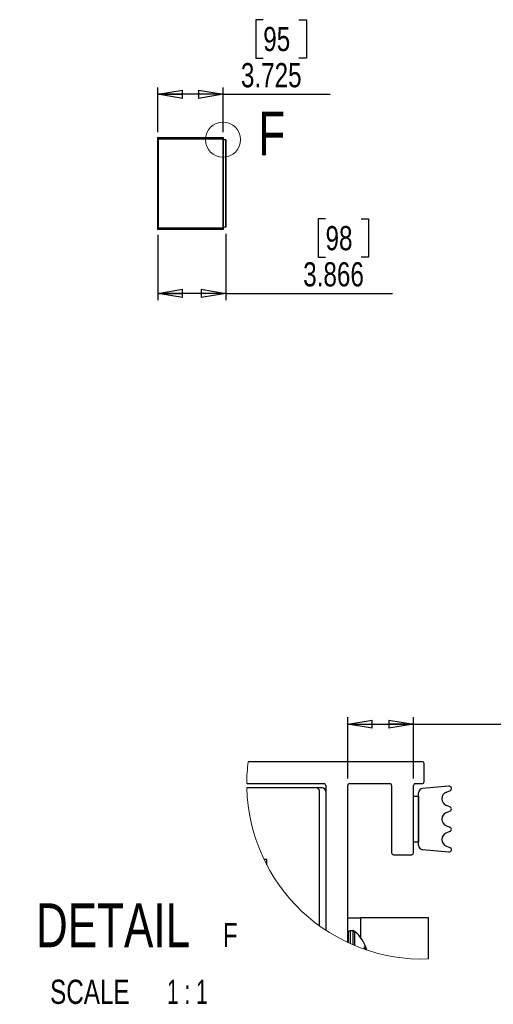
# Model space of a CAD drawing. Header units: inches. Extents: x 0.3 to 33.8, y 0.2 to 21.7.
# Tile 30 of 72: x 15.5 to 18.2, y 5.3 to 10.9. Entities that reach past the tile are written whole.
import ezdxf

# ---------------------------------------------------------------- set-up
doc = ezdxf.new("R2010")
doc.units = ezdxf.units.IN
doc.header["$MEASUREMENT"] = 0
doc.layers.add('BORDERS', color=7, linetype='Continuous')
doc.styles.add('SLDTEXTSTYLE0', font='TXT', dxfattribs={"width": 0.75})
doc.styles.add('SLDTEXTSTYLE11', font='TXT', dxfattribs={"width": 0.65})
doc.dimstyles.new('SLDDIMSTYLE1', dxfattribs={"dimtxt": 0.137795, "dimasz": 0.14, "dimexe": 0, "dimexo": 0.0625, "dimgap": 0.034449, "dimtad": 1, "dimdec": 3, "dimlfac": 10, "dimrnd": 1e-09, "dimzin": 12, "dimdsep": 46, "dimtxsty": 'SLDTEXTSTYLE0', "dimblk1": 'CLOSED', "dimblk2": 'CLOSED', "dimsah": 1, "dimcen": 0.09, "dimadec": 0, "dimazin": 3, "dimtfac": 1, "dimtdec": 3, "dimtofl": 0, "dimtmove": 0, "dimatfit": 3, "dimldrblk": 'CLOSED', "dimfxl": 0, "dimfrac": 2, "dimtolj": 1, "dimtzin": 12, "dimarcsym": 0})
doc.dimstyles.new('SLDDIMSTYLE4', dxfattribs={"dimtxt": 0.137795, "dimasz": 0.14, "dimexe": 0, "dimexo": 0.0625, "dimgap": 0.034449, "dimtad": 1, "dimdec": 3, "dimrnd": 1e-09, "dimdsep": 46, "dimtxsty": 'SLDTEXTSTYLE0', "dimblk1": 'CLOSED', "dimblk2": 'CLOSED', "dimsah": 1, "dimcen": 0.09, "dimadec": 0, "dimazin": 2, "dimtfac": 1, "dimtdec": 3, "dimtofl": 0, "dimtmove": 0, "dimatfit": 3, "dimldrblk": 'CLOSED', "dimfxl": 0, "dimfrac": 2, "dimtolj": 1, "dimtzin": 12, "dimarcsym": 0})

# ---------------------------------------------------------------- blocks, each defined once
blk = doc.blocks.new('_Closed')
at = {"color": 0, "linetype": 'ByBlock', "lineweight": -2}
for p, q in [((-1, 0.166667), (0, 0)), ((-1, 0.166667), (-1, -0.166667)), ((0, 0), (-1, -0.166667)), ((0, 0), (-1, 0))]:
    blk.add_line(p, q, dxfattribs=at)
blk = doc.blocks.new('_D_4')
at = {"layer": 'BORDERS'}
for p, q in [((17.2701, 9.7452), (17.2282, 9.7452)), ((17.2282, 9.7452), (17.2282, 9.5265)), ((17.4738, 9.7452), (17.5158, 9.7452)), ((17.5158, 9.7452), (17.5158, 9.5265)), ((16.3146, 9.6542), (16.3146, 9.281)), ((16.7012, 9.6589), (16.7012, 9.281)), ((17.2282, 9.5265), (17.2701, 9.5265)), ((17.5158, 9.5265), (17.4738, 9.5265)), ((16.7012, 9.3203), (16.3146, 9.3203)), ((16.7012, 9.3203), (17.652, 9.3203))]:
    blk.add_line(p, q, dxfattribs=at)
at = {"layer": 'BORDERS', "xscale": 0.14, "yscale": 0.14, "rotation": 180.0000000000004}
blk.add_blockref('_Closed', (16.3146, 9.3203), dxfattribs=at)
at = {"layer": 'BORDERS', "xscale": 0.14, "yscale": 0.14}
blk.add_blockref('_Closed', (16.7012, 9.3203), dxfattribs=at)
at = {"layer": 'BORDERS', "char_height": 0.1378, "attachment_point": 1, "style": 'SLDTEXTSTYLE0'}
for s, insert in [('98', (17.2701, 9.7041)), ('3.866', (17.1429, 9.498))]:
    blk.add_mtext(s, dxfattribs=dict(at, insert=insert))
blk = doc.blocks.new('_D_5')
at = {"layer": 'BORDERS'}
for p, q in [((16.9152, 10.8801), (16.8732, 10.8801)), ((16.8732, 10.8801), (16.8732, 10.6613)), ((17.1188, 10.8801), (17.1608, 10.8801)), ((17.1608, 10.8801), (17.1608, 10.6613)), ((16.8732, 10.6613), (16.9152, 10.6613)), ((17.1608, 10.6613), (17.1188, 10.6613)), ((16.3146, 10.2392), (16.3146, 10.4945)), ((16.6871, 10.2392), (16.6871, 10.4945)), ((16.6871, 10.4552), (16.3146, 10.4552)), ((16.6871, 10.4552), (17.297, 10.4552))]:
    blk.add_line(p, q, dxfattribs=at)
at = {"layer": 'BORDERS', "xscale": 0.14, "yscale": 0.14, "rotation": 180.0000000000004}
blk.add_blockref('_Closed', (16.3146, 10.4552), dxfattribs=at)
at = {"layer": 'BORDERS', "xscale": 0.14, "yscale": 0.14}
blk.add_blockref('_Closed', (16.6871, 10.4552), dxfattribs=at)
at = {"layer": 'BORDERS', "char_height": 0.1378, "attachment_point": 1, "style": 'SLDTEXTSTYLE0'}
for s, insert in [('95', (16.9152, 10.8389)), ('3.725', (16.7879, 10.6328))]:
    blk.add_mtext(s, dxfattribs=dict(at, insert=insert))
blk = doc.blocks.new('_D_12')
at = {"layer": 'BORDERS'}
for p, q in [((19.2241, 7.2907), (19.1821, 7.2907)), ((19.1821, 7.2907), (19.1821, 7.0719)), ((19.4277, 7.2907), (19.4697, 7.2907)), ((19.4697, 7.2907), (19.4697, 7.0719)), ((19.1821, 7.0719), (19.2241, 7.0719)), ((19.4697, 7.0719), (19.4277, 7.0719)), ((17.3966, 6.556), (17.3966, 6.9052)), ((17.7716, 6.556), (17.7716, 6.9052)), ((17.3966, 6.8658), (17.7716, 6.8658)), ((17.7716, 6.8658), (19.6059, 6.8658))]:
    blk.add_line(p, q, dxfattribs=at)
at = {"layer": 'BORDERS', "xscale": 0.14, "yscale": 0.14, "rotation": 180.0000000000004}
blk.add_blockref('_Closed', (17.3966, 6.8658), dxfattribs=at)
at = {"layer": 'BORDERS', "xscale": 0.14, "yscale": 0.14}
blk.add_blockref('_Closed', (17.7716, 6.8658), dxfattribs=at)
at = {"layer": 'BORDERS', "char_height": 0.1378, "attachment_point": 1, "style": 'SLDTEXTSTYLE0'}
for s, insert in [('10', (19.2241, 7.2496)), ('0.375', (19.0968, 7.0434))]:
    blk.add_mtext(s, dxfattribs=dict(at, insert=insert))
blk = doc.blocks.new('SW_NOTE_0_11')
at = {"layer": 'BORDERS', "color": 0, "attachment_point": 2}
for s, insert, char_height, style in [('DETAIL', (0.5117, 0.3223), 0.25, 'SLDTEXTSTYLE0'), ('F', (1.1799, 0.2105), 0.1378, 'SLDTEXTSTYLE0'), ('SCALE', (0.3798, -0.1128), 0.1378, 'SLDTEXTSTYLE0'), ('1 : 1', (0.9353, -0.1128), 0.1378, 'SLDTEXTSTYLE11')]:
    blk.add_mtext(s, dxfattribs=dict(at, insert=insert, char_height=char_height, style=style))

msp = doc.modelspace()

# ---------------------------------------------------------------- linework, layer by layer
at = {"color": 7, "linetype": 'Continuous', "lineweight": 25}
for p, q in [((16.31464, 10.19986), (16.31464, 10.20823)), ((16.31464, 9.69361), (16.31464, 10.19986)), ((16.31464, 10.19986), (16.31564, 10.19986)), ((16.31564, 10.20923), (16.31564, 10.19986)), ((16.31564, 10.20923), (16.68614, 10.20923)), ((16.31564, 10.19986), (16.31564, 9.69361)), ((16.68614, 10.19986), (16.31564, 10.19986)), ((16.68614, 10.19986), (16.68614, 10.20923)), ((16.68614, 9.69361), (16.68614, 10.19986)), ((16.68614, 10.19986), (16.68714, 10.19986)), ((16.68714, 10.20823), (16.68714, 10.19986)), ((16.68714, 10.19986), (16.68714, 9.69361)), ((16.70124, 10.19523), (16.68714, 10.19523)), ((16.70124, 10.19523), (16.70124, 9.69823)), ((16.70271, 10.19523), (16.70124, 10.19523)), ((16.70271, 9.69823), (16.70271, 10.19523)), ((16.31464, 9.69361), (16.31564, 9.69361)), ((16.31464, 9.68523), (16.31464, 9.69361)), ((16.31564, 9.69361), (16.68614, 9.69361)), ((16.31564, 9.69361), (16.31564, 9.68423)), ((16.68614, 9.68423), (16.31564, 9.68423)), ((16.68614, 9.69361), (16.68714, 9.69361)), ((16.68614, 9.68423), (16.68614, 9.69361)), ((16.70124, 9.69823), (16.68714, 9.69823)), ((16.68714, 9.69361), (16.68714, 9.68523)), ((16.70271, 9.69823), (16.70124, 9.69823)), ((17.82158, 6.65166), (16.82942, 6.65166)), ((17.83158, 6.53666), (17.83158, 6.64166)), ((16.82158, 6.52666), (17.26158, 6.52666)), ((17.27158, 6.51666), (17.27158, 5.69149)), ((17.39658, 5.62146), (17.39658, 6.51666)), ((17.40658, 6.52666), (17.63658, 6.52666)), ((17.64658, 6.51666), (17.64658, 6.13166)), ((17.77158, 6.13166), (17.77158, 6.51666)), ((17.78158, 6.52666), (17.82158, 6.52666)), ((17.97265, 6.51161), (17.82315, 6.49853)), ((17.25158, 6.50166), (16.82189, 6.50166)), ((17.23673, 5.71551), (17.23673, 6.48166)), ((17.77158, 6.45541), (17.80033, 6.45541)), ((17.80033, 6.17469), (17.80033, 6.47362)), ((17.80033, 6.45541), (17.80033, 6.19291)), ((17.9598, 6.47869), (17.97845, 6.48547)), ((17.97845, 6.39484), (17.9598, 6.40163)), ((17.9598, 6.36269), (17.97845, 6.36947)), ((17.9598, 6.28563), (17.97845, 6.27884)), ((17.97845, 6.25347), (17.9598, 6.24669)), ((17.80033, 6.19291), (17.77158, 6.19291)), ((17.65658, 6.12166), (17.76158, 6.12166)), ((17.97265, 6.13671), (17.82315, 6.14979)), ((17.9598, 6.16963), (17.97845, 6.16284)), ((16.93563, 6.09359), (16.92022, 6.09359)), ((16.93563, 6.06287), (16.93563, 6.09359)), ((17.39658, 5.76166), (17.47158, 5.76166)), ((17.85658, 5.76166), (17.47158, 5.76166)), ((17.47158, 5.64693), (17.47158, 5.76166)), ((17.85658, 5.52727), (17.85658, 5.76166)), ((17.40985, 5.68746), (17.3987, 5.6834)), ((17.3987, 5.6834), (17.3987, 5.62047)), ((17.40985, 5.68746), (17.40985, 5.61535)), ((17.42533, 5.68766), (17.41095, 5.68766)), ((17.41095, 5.68766), (17.41095, 5.61485)), ((17.42533, 5.68766), (17.42533, 5.60852)), ((17.43531, 5.68419), (17.43531, 5.60427)), ((17.49272, 5.58228), (17.49272, 5.59625))]:
    msp.add_line(p, q, dxfattribs=at)
at = {"color": 7, "linetype": 'Continuous', "lineweight": 18}
msp.add_circle((16.68614, 10.19673), 0.1, dxfattribs=at)
at = {"color": 7, "linetype": 'Continuous', "lineweight": 25}
for centre, radius, start, end in [((16.31564, 10.20823), 0.001, 90, 180), ((16.68614, 10.20823), 0.001, 0, 90), ((16.31564, 9.68523), 0.001, 180, 270), ((16.68614, 9.68523), 0.001, 270, 0), ((17.82158, 6.64166), 0.01, 359.99987, 90.00013), ((17.26158, 6.51666), 0.01, 359.99891, 89.99983), ((17.40658, 6.51666), 0.01, 89.99903, 180.00181), ((17.63658, 6.51666), 0.01, 359.99819, 90.00097), ((17.78158, 6.51666), 0.01, 89.99987, 180.00181), ((17.82158, 6.53666), 0.01, 269.99987, 0.00013), ((17.97383, 6.49816), 0.0135, 290.00003, 95.00045), ((17.21673, 6.48166), 0.02, 0.00023, 90.0004), ((17.25158, 6.48166), 0.02, 0.00023, 90.0004), ((17.82533, 6.47362), 0.025, 95.00011, 180.00003), ((17.97382, 6.44016), 0.041, 110.00015, 249.99985), ((17.97382, 6.32416), 0.041, 110.00015, 249.99985), ((17.97383, 6.38216), 0.0135, 290.00071, 69.99929), ((17.97382, 6.20816), 0.041, 110.00005, 249.99995), ((17.97383, 6.26616), 0.0135, 290.00071, 69.99929), ((17.82533, 6.17469), 0.025, 179.99939, 265.00048), ((17.65658, 6.13166), 0.01, 179.99903, 270.00097), ((17.76158, 6.13166), 0.01, 270.00046, 359.99954), ((17.97383, 6.15016), 0.0135, 264.99955, 69.99997), ((17.3998, 5.68038), 0.00322, 109.99588, 180.00406), ((17.41095, 5.68443), 0.00323, 90.01586, 109.98356), ((17.42533, 5.67156), 0.0161, 51.66736, 89.9978), ((17.31183, 5.52761), 0.19941, 14.6923, 51.73889), ((17.39602, 5.53444), 0.11539, 22.68155, 32.2601)]:
    msp.add_arc(centre, radius, start, end, dxfattribs=at)
at = {"color": 7, "linetype": 'Continuous', "lineweight": 18}
for centre, radius, start, end in [((17.82159, 6.52666), 1.00002, 172.8193, 179.99993), ((17.82158, 6.52666), 1, 181.43257, 272.00575)]:
    msp.add_arc(centre, radius, start, end, dxfattribs=at)
at = {"color": 7, "linetype": 'Continuous', "lineweight": 25}
msp.add_open_spline([(17.49272, 5.59625), (17.49272, 5.59637), (17.49271, 5.59656), (17.49296, 5.59676), (17.49326, 5.59651), (17.49344, 5.59628), (17.49357, 5.59608), (17.4936, 5.59603)], degree=3, knots=[0, 0, 0, 0, 0.2302312, 0.3570432, 0.5422874, 0.8736549, 1, 1, 1, 1], dxfattribs=at)

# ---------------------------------------------------------------- block references
at = {"layer": 'BORDERS'}
msp.add_blockref('SW_NOTE_0_11', (15.54757, 5.52194), dxfattribs=at)

# ---------------------------------------------------------------- texts
at = {"color": 7, "linetype": 'Continuous', "lineweight": 18, "insert": (16.88751, 10.35631), "char_height": 0.25, "attachment_point": 1, "style": 'SLDTEXTSTYLE0'}
msp.add_mtext('F', dxfattribs=at)

# ---------------------------------------------------------------- dimensions: what is measured, and where the dimension line sits
at = {"layer": 'BORDERS'}
for base, p1, p2, dimstyle, picture, middle in [((16.31464, 10.45515), (16.68714, 10.19986), (16.31464, 10.19986), 'SLDDIMSTYLE1', '_D_5', (17.01703, 10.45515)), ((16.31464, 9.32033), (16.70124, 9.69823), (16.31464, 9.69361), 'SLDDIMSTYLE1', '_D_4', (17.37196, 9.32033)), ((17.77158, 6.86578), (17.39658, 6.51666), (17.77158, 6.51666), 'SLDDIMSTYLE4', '_D_12', (19.32591, 6.86578))]:
    dim = msp.add_linear_dim(base=base, p1=p1, p2=p2, dimstyle=dimstyle, dxfattribs=at)
    dim.commit()
    dim.dimension.update_dxf_attribs({"geometry": picture, "text_midpoint": middle, "dimtype": 160})

doc.saveas('drawing.dxf')
